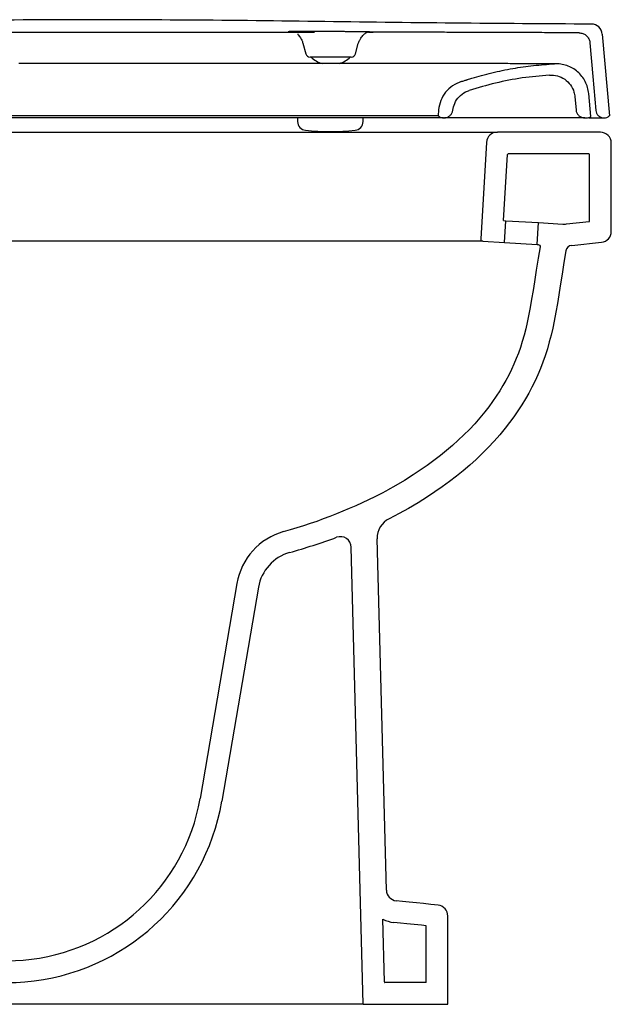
# Model space of a CAD drawing. Header units: millimetres. Extents: x 800.541 to 801.106, y 1113.457 to 1113.967.
import ezdxf

# ---------------------------------------------------------------- set-up
doc = ezdxf.new("R2010")
doc.units = ezdxf.units.MM
doc.layers.add('SANINDUSA', color=3, linetype='Continuous')

msp = doc.modelspace()

# ---------------------------------------------------------------- linework, layer by layer
at = {"layer": 'SANINDUSA'}
for p, q in [((800.9944503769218, 1113.961304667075), (800.9933873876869, 1113.96111609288)), ((801.1016214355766, 1113.960493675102), (801.1049054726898, 1113.922990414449)), ((800.9642813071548, 1113.956345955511), (800.9656192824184, 1113.951352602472)), ((800.9643045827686, 1113.956352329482), (800.9643189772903, 1113.956371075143)), ((800.9643189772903, 1113.956371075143), (800.9644332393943, 1113.956387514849)), ((800.9884161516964, 1113.951352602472), (800.9897089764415, 1113.956177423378)), ((800.9896049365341, 1113.95620004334), (800.9896774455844, 1113.956190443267)), ((800.9896774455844, 1113.956190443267), (800.9897023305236, 1113.956184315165)), ((800.9897023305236, 1113.956184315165), (800.9897048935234, 1113.956178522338)), ((800.9897048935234, 1113.956178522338), (800.9897062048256, 1113.956175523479)), ((800.9864843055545, 1113.949870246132), (800.9675511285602, 1113.949870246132)), ((800.8427786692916, 1113.947048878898), (800.834003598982, 1113.947048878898)), ((800.9327786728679, 1113.947048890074), (800.8427786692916, 1113.947048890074)), ((800.9418553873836, 1113.947048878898), (800.9327786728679, 1113.947048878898)), ((800.9418708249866, 1113.947048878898), (800.9418553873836, 1113.947048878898)), ((800.9541726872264, 1113.947048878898), (800.9418708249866, 1113.947048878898)), ((800.954209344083, 1113.947048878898), (800.9541726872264, 1113.947048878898)), ((800.9635263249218, 1113.947048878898), (800.954209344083, 1113.947048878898)), ((800.9635781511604, 1113.947048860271), (800.9635263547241, 1113.947048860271)), ((801.0796839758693, 1113.946841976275), (801.0791275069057, 1113.946844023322)), ((801.0795566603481, 1113.946842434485), (801.0795661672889, 1113.946847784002)), ((801.0963088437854, 1113.922702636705), (801.0953931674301, 1113.933169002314)), ((801.0890720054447, 1113.931679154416), (801.0895955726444, 1113.925699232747)), ((800.9241209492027, 1113.92304606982), (800.8343807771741, 1113.923046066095)), ((801.0265112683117, 1113.925706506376), (801.0262784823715, 1113.923045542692)), ((801.1048554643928, 1113.922990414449), (801.1049054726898, 1113.922990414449)), ((801.0287848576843, 1113.922047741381), (800.8344029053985, 1113.922047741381)), ((800.9618633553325, 1113.922047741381), (800.9618633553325, 1113.920338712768)), ((800.9918633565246, 1113.920338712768), (800.9916417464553, 1113.920338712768)), ((800.9918633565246, 1113.920338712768), (800.9918633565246, 1113.922047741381)), ((801.0289598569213, 1113.922047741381), (801.0290649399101, 1113.922047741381)), ((801.0935811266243, 1113.922047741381), (801.0943028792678, 1113.922047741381)), ((801.1023585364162, 1113.922049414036), (801.1024286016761, 1113.922049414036)), ((800.8307806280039, 1113.91549034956), (800.920780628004, 1113.91549034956)), ((800.920780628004, 1113.91549034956), (801.0534923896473, 1113.91549034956)), ((801.1007806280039, 1113.91549034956), (801.0534923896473, 1113.91549034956)), ((801.1057806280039, 1113.869992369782), (801.1057806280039, 1113.91049034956)), ((801.0563900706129, 1113.874955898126), (801.0581901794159, 1113.905255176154)), ((801.095530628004, 1113.90549034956), (801.058439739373, 1113.90549034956)), ((801.0957806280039, 1113.874719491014), (801.0957806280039, 1113.90524034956)), ((801.0568101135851, 1113.864913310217), (801.0574031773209, 1113.874895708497)), ((801.0574031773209, 1113.874895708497), (801.0723767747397, 1113.874006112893)), ((801.071783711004, 1113.864023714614), (801.0723767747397, 1113.874006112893)), ((801.0468128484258, 1113.865507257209), (800.7010746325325, 1113.865507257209)), ((801.0568101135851, 1113.864913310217), (801.071783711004, 1113.864023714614)), ((801.0876128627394, 1113.863580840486), (801.1013032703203, 1113.865019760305)), ((801.0025885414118, 1113.567825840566), (800.9983680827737, 1113.728998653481)), ((800.9919548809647, 1113.51549034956), (800.9864656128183, 1113.725117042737)), ((800.9340438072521, 1113.708499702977), (800.9171746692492, 1113.609848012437)), ((800.9439007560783, 1113.706814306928), (800.9271079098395, 1113.608602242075)), ((801.0016900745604, 1113.525733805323), (801.0009365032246, 1113.554511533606)), ((801.030780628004, 1113.51549034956), (801.030780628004, 1113.55598849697)), ((801.020780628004, 1113.52549034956), (801.020780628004, 1113.55148665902)), ((801.020780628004, 1113.52549034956), (801.0019399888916, 1113.52549034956)), ((800.9919548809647, 1113.51549034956), (800.6900720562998, 1113.51549034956)), ((800.9919548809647, 1113.51549034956), (801.030780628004, 1113.51549034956))]:
    msp.add_line(p, q, dxfattribs=at)
at = {"layer": 'SANINDUSA', "flags": 128}
for points in [[(800.9696748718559, 1113.96128086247), (800.9687115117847, 1113.961279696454), (800.9682291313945, 1113.961279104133), (800.9681084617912, 1113.961278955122), (800.9680783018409, 1113.961278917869), (800.968074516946, 1113.961278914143), (800.9680742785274, 1113.961278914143), (800.9680742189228, 1113.961278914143), (800.9680742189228, 1113.961278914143), (800.9680742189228, 1113.961278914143), (800.9680742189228, 1113.961278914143), (800.9570255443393, 1113.961265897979), (800.9458313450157, 1113.961256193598), (800.9345306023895, 1113.961253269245), (800.929177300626, 1113.961255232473), (800.9243693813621, 1113.961259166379), (800.9208664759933, 1113.961262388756), (800.9173636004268, 1113.961265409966), (800.9138607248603, 1113.961268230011), (800.9053535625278, 1113.961274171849), (800.9010999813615, 1113.961276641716), (800.898973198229, 1113.961277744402), (800.8979097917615, 1113.961278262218), (800.897378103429, 1113.961278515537), (800.89724517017, 1113.961278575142), (800.897178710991, 1113.961278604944), (800.8971704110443, 1113.96127860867), (800.8971662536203, 1113.961278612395), (800.8971641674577, 1113.961278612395), (800.8971631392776, 1113.961278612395), (800.8971630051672, 1113.961278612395), (800.8971629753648, 1113.961278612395), (800.8971629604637, 1113.961278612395), (800.8971629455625, 1113.961278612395), (800.8154303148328, 1113.96124383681)], [(801.0959522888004, 1113.95650692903), (801.097302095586, 1113.941086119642), (801.0986725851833, 1113.925429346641)], [(801.0563900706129, 1113.874955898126), (801.0574031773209, 1113.874895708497)], [(801.0849724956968, 1113.861120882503), (801.0840604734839, 1113.855745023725), (801.083203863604, 1113.850359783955), (801.082366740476, 1113.84497145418), (801.0817294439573, 1113.840931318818), (801.0810646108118, 1113.836895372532), (801.0803542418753, 1113.832867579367), (801.0795803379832, 1113.828851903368), (801.0789005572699, 1113.825640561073), (801.0781574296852, 1113.822441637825), (801.0773417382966, 1113.819260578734), (801.076444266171, 1113.816102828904), (801.0754557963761, 1113.812973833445), (801.0744217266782, 1113.810027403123), (801.0732946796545, 1113.807113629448), (801.072077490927, 1113.804236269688), (801.0707729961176, 1113.80139908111), (801.0693837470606, 1113.798603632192), (801.0679120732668, 1113.795849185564), (801.0663615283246, 1113.793138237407), (801.0647356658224, 1113.790473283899), (801.0629329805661, 1113.787699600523), (801.0610508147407, 1113.784977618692), (801.0590931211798, 1113.782309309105), (801.0570638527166, 1113.779696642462), (801.0545748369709, 1113.776678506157), (801.0519925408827, 1113.773737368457), (801.049322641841, 1113.770875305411), (801.0465708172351, 1113.768094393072), (801.0437413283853, 1113.765395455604), (801.040836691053, 1113.762775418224), (801.0378630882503, 1113.760233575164), (801.0348267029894, 1113.757769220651), (801.0315677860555, 1113.75525681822), (801.0282466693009, 1113.752825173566), (801.0248679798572, 1113.750473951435), (801.0214363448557, 1113.748202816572), (801.0171583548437, 1113.745524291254), (801.0128064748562, 1113.742963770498), (801.008385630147, 1113.740524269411), (801.0039007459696, 1113.738208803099)], [(801.0263034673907, 1113.56096108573), (801.0229904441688, 1113.561309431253), (801.0196774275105, 1113.561657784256), (801.016364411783, 1113.562006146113), (801.0130513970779, 1113.562354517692), (801.0100576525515, 1113.56266932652), (801.00706390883, 1113.562984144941)], [(801.020780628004, 1113.55148665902), (801.0186317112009, 1113.551712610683), (801.0153186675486, 1113.552060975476), (801.0120056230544, 1113.552409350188), (801.0090118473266, 1113.552724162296), (801.0060180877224, 1113.553038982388)]]:
    msp.add_lwpolyline(points, dxfattribs=at)
for points in [[(801.0485011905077, 1113.910786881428), (801.0458739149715, 1113.86656480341, 0.4142135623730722), (801.0468128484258, 1113.865507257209), (801.0568101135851, 1113.864913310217)], [(801.0723767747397, 1113.874006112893), (801.0835401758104, 1113.873342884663, 0.04103825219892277), (801.0851785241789, 1113.873380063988), (801.0955567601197, 1113.87447086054)], [(801.071783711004, 1113.864023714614), (801.0721653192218, 1113.864001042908, -0.4464245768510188), (801.0730919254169, 1113.862835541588), (801.0722191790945, 1113.857691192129), (801.0713494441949, 1113.852223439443), (801.0705111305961, 1113.846827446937), (801.069882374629, 1113.842841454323), (801.0692352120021, 1113.838912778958), (801.0685531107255, 1113.835045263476), (801.0678178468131, 1113.831230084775), (801.0671851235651, 1113.828241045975), (801.0664995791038, 1113.825289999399), (801.0657564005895, 1113.82239172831), (801.0649491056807, 1113.81955126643), (801.0640702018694, 1113.816769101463), (801.063161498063, 1113.814179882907), (801.0621701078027, 1113.811616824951), (801.061097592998, 1113.809081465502), (801.0599460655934, 1113.806576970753), (801.0587163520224, 1113.804102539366), (801.0574096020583, 1113.801656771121), (801.0560291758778, 1113.799243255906), (801.0545807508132, 1113.796869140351), (801.0529650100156, 1113.794383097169), (801.0512761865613, 1113.791940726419), (801.0495151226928, 1113.789540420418), (801.0476943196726, 1113.787196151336), (801.0454349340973, 1113.7844564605), (801.0430943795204, 1113.781790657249), (801.0406685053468, 1113.77919018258), (801.0381628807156, 1113.776658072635), (801.0355796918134, 1113.774194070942), (801.0329179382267, 1113.771793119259), (801.03018219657, 1113.769454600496), (801.0273811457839, 1113.767181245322), (801.0243588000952, 1113.764851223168), (801.0212739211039, 1113.762592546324), (801.0181284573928, 1113.760403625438), (801.0149398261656, 1113.758293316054), (801.0109304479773, 1113.755782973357), (801.0068638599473, 1113.753390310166), (801.0031151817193, 1113.751321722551)]]:
    msp.add_lwpolyline(points, format="xyb", dxfattribs=at)
at = {"layer": 'SANINDUSA'}
for centre, radius, start, end in [((801.0966405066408, 1113.960057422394), 0.004999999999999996, 5.005467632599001, 89.89230205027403), ((800.9675511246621, 1113.951870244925), 0.002000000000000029, 195.0001647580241, 270), ((800.9770177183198, 1113.959691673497), 0.01332142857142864, 227.4989889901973, 252.7756559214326), ((800.9770177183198, 1113.959691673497), 0.01332142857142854, 287.6519167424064, 312.5010110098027), ((800.9864843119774, 1113.951870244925), 0.002000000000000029, 270, 344.9998352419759), ((801.1024285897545, 1113.92564941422), 0.003600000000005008, 270, 312.3867624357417), ((800.9658633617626, 1113.92033871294), 0.004000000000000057, 180, 264.2079973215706), ((800.9878633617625, 1113.92033871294), 0.004000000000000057, 275.7920026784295, 0), ((800.976863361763, 1114.028782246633), 0.113, 264.2079973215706, 275.7920026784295), ((801.0534923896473, 1113.91049034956), 0.005, 90, 176.60000000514), ((801.1007806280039, 1113.91049034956), 0.005000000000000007, 0, 90), ((801.058439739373, 1113.90524034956), 0.00025, 90, 176.60000000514), ((801.095530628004, 1113.90524034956), 0.00025, 0, 90), ((801.095530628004, 1113.874719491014), 0.00025, 275.9999999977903, 0), ((801.1007806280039, 1113.869992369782), 0.005000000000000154, 275.9999999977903, 0), ((801.0879264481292, 1113.8605972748), 0.003000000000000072, 95.99999999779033, 169.9483484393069), ((800.8908826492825, 1113.963462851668), 0.24, 285.6061592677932, 297.8809242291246), ((801.0083646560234, 1113.729260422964), 0.009999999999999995, 116.5123692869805, 181.4999999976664), ((800.9636146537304, 1113.703443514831), 0.03, 105.7941232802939, 170.2970805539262), ((800.8763748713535, 1114.011863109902), 0.3005205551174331, 285.7941232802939, 290.1194426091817), ((800.9814673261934, 1113.724986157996), 0.005, 1.499999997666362, 110.1194426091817), ((800.9636146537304, 1113.703443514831), 0.02, 105.7941232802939, 170.2970805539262), ((800.8285384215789, 1113.625456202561), 0.09, 274.7362821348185, 350.0130228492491), ((800.8285384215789, 1113.625456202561), 0.1, 274.7362821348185, 350.2970805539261), ((800.8293641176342, 1113.61549034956), 0.08, 196.0263690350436, 274.7362821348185), ((800.8293641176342, 1113.61549034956), 0.09, 196.0263690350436, 274.7362821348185), ((801.0075868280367, 1113.567956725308), 0.005000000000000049, 181.4999999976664, 263.9968119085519), ((801.025780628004, 1113.55598849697), 0.005, 0, 83.99779512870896), ((801.0075868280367, 1113.567956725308), 0.01500000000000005, 243.6818607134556, 263.9968119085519), ((801.0019399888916, 1113.52574034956), 0.00025, 181.4999999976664, 270)]:
    msp.add_arc(centre, radius, start, end, dxfattribs=at)
for points, knots in [([(801.0966499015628, 1113.965057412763), (801.0756199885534, 1113.965172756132), (801.0335590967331, 1113.965403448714), (800.970472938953, 1113.96628770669), (800.9073852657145, 1113.967011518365), (800.8432914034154, 1113.967113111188), (800.7781998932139, 1113.966435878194), (800.7121101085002, 1113.965493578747), (800.6680464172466, 1113.965210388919), (800.6460150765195, 1113.96506879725)], [0, 0, 0, 0, 0.1399973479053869, 0.2800017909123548, 0.4200031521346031, 0.5599973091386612, 0.7066636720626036, 0.8533351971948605, 1, 1, 1, 1]), ([(800.9944504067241, 1113.961304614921), (800.9949207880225, 1113.961312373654), (800.9954506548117, 1113.961321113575), (800.99580972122, 1113.961329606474), (800.9958515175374, 1113.961330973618), (800.9958572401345, 1113.961331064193), (800.9958578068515, 1113.961331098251), (800.9958579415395, 1113.961331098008), (800.9958579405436, 1113.96133109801), (800.9958633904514, 1113.96133108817), (800.9966257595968, 1113.961358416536), (800.9964887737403, 1113.961378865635), (800.9962198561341, 1113.961397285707), (800.9958480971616, 1113.961410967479), (800.9955374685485, 1113.961420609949), (800.9951017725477, 1113.961432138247), (800.9945045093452, 1113.961445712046), (800.9933366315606, 1113.961468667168), (800.9913842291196, 1113.96150007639), (800.9888456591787, 1113.96153283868), (800.9865778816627, 1113.961558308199), (800.9847614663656, 1113.961577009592), (800.9829759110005, 1113.96159387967), (800.9809335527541, 1113.961611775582), (800.9786390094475, 1113.961629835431), (800.9759854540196, 1113.961647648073), (800.9733512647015, 1113.961661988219), (800.9711060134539, 1113.961671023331), (800.9691296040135, 1113.961676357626), (800.9674188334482, 1113.961678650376), (800.9657023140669, 1113.961678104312), (800.9635935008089, 1113.961673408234), (800.96130066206, 1113.961660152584), (800.9595653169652, 1113.96163733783), (800.9585812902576, 1113.961614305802), (800.958098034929, 1113.96159709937), (800.9578003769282, 1113.961581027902), (800.9575685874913, 1113.961561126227), (800.9575009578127, 1113.961534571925), (800.9577455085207, 1113.961504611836), (800.9581881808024, 1113.96147775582), (800.9587747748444, 1113.96145229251), (800.959780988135, 1113.961419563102), (800.9614212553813, 1113.96138114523), (800.9637720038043, 1113.961341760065), (800.9665229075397, 1113.961307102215), (800.9686228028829, 1113.961289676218), (800.969676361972, 1113.961280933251)], [0, 0, 0, 0, 0.03745905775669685, 0.04219621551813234, 0.04278926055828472, 0.04286333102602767, 0.04287264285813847, 0.04287380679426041, 0.04287396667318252, 0.04287412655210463, 0.08348792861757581, 0.1117825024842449, 0.1400921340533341, 0.1514564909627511, 0.1628532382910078, 0.1751794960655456, 0.192752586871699, 0.2101840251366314, 0.2533097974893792, 0.2962528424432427, 0.3178172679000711, 0.3394994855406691, 0.3613654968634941, 0.3789954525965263, 0.4074679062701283, 0.4358125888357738, 0.4641592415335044, 0.4926363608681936, 0.510311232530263, 0.5322785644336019, 0.5540599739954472, 0.5757220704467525, 0.6188598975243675, 0.6621831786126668, 0.6840908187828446, 0.7039591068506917, 0.7181860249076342, 0.7323593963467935, 0.7605962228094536, 0.7888125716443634, 0.8076824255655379, 0.8266401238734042, 0.8510231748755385, 0.8884429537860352, 0.9255581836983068, 0.9626510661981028, 1, 1, 1, 1]), ([(800.9620209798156, 1113.960591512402), (800.9619915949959, 1113.960548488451), (800.9619272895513, 1113.960454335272), (800.9620708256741, 1113.960149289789), (800.9624411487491, 1113.959660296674), (800.9631257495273, 1113.958800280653), (800.9638335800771, 1113.957687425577), (800.964131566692, 1113.956796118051), (800.9642790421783, 1113.956355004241)], [0, 0, 0, 0, 0.1133242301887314, 0.2479976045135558, 0.4774100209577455, 0.667110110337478, 0.8352506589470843, 1, 1, 1, 1]), ([(800.9897079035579, 1113.956178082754), (800.9898548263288, 1113.956620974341), (800.9901486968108, 1113.957506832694), (800.9908478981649, 1113.958624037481), (800.991544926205, 1113.959499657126), (800.9918988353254, 1113.959920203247), (800.9920284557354, 1113.960110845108), (800.9920453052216, 1113.960137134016), (800.992048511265, 1113.960142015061), (800.9920499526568, 1113.960144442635), (800.9920508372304, 1113.960145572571), (800.9920510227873, 1113.960146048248), (800.9920511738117, 1113.960146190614), (800.9920511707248, 1113.960146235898), (800.9920515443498, 1113.96022404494), (800.9927105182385, 1113.960633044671), (800.9930350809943, 1113.960890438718), (800.9933873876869, 1113.96111609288), (800.9933873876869, 1113.96111609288), (800.9933873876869, 1113.96111609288)], [0, 0, 0, 0, 0.1293662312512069, 0.2587544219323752, 0.3994249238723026, 0.5638442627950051, 0.5866984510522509, 0.5895933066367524, 0.5910444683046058, 0.5917718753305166, 0.5921358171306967, 0.5922258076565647, 0.5922710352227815, 0.5922767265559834, 0.5922781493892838, 0.681371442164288, 0.7889120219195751, 0.9023854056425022, 1, 1, 1, 1]), ([(801.0909828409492, 1113.961071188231), (801.0908743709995, 1113.961071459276), (801.0906576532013, 1113.96107200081), (801.0892411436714, 1113.961075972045), (801.0874623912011, 1113.961081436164), (801.0857333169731, 1113.961087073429), (801.0844010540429, 1113.961091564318), (801.0829206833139, 1113.961096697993), (801.0812931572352, 1113.961102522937), (801.0796201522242, 1113.9611086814), (801.0780274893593, 1113.96111469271), (801.0765621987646, 1113.961120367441), (801.0741170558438, 1113.961129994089), (801.070330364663, 1113.961145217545), (801.0645560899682, 1113.961168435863), (801.0578410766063, 1113.961194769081), (801.0501243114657, 1113.961223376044), (801.0417577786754, 1113.961250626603), (801.0328352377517, 1113.961274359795), (801.023599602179, 1113.961292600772), (801.0141483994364, 1113.961302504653), (801.0045159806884, 1113.961306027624), (800.9978062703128, 1113.961303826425), (800.9944525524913, 1113.961302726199)], [0, 0, 0, 0, 0.06409749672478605, 0.1280637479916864, 0.1919794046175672, 0.2188605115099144, 0.2457529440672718, 0.2726628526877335, 0.2995964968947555, 0.3265603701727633, 0.3489469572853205, 0.3672148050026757, 0.3854731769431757, 0.4428038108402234, 0.5001107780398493, 0.5652827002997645, 0.6298500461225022, 0.6942577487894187, 0.7586831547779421, 0.8217584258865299, 0.8812543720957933, 0.9406473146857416, 1, 1, 1, 1]), ([(801.0909861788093, 1113.96107118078), (801.0909855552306, 1113.961071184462), (801.0909849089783, 1113.961071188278), (801.090982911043, 1113.961071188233), (801.0909828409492, 1113.961071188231)], [0, 0, 0, 0, 0.9649171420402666, 1, 1, 1, 1]), ([(801.0909861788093, 1113.96107118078), (801.0915481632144, 1113.96101423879), (801.0926721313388, 1113.960900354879), (801.0941674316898, 1113.96003387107), (801.0952963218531, 1113.95876175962), (801.0958256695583, 1113.957496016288), (801.0959245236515, 1113.956723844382), (801.0959522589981, 1113.956507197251)], [0, 0, 0, 0, 0.2277906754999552, 0.4555810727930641, 0.6833715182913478, 0.9111640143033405, 1, 1, 1, 1]), ([(800.9807260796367, 1113.947044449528), (800.9723044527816, 1113.947047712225), (800.9705894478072, 1113.94704815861), (800.967444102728, 1113.947048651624), (800.9650085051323, 1113.947048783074), (800.9635781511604, 1113.947048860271)], [0, 0, 0, 0, 0.2331267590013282, 0.5496381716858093, 1, 1, 1, 1]), ([(801.0791275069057, 1113.946844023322), (801.0790691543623, 1113.946844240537), (801.0789524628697, 1113.946844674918), (801.0787454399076, 1113.946845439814), (801.0785151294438, 1113.946846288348), (801.078259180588, 1113.946847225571), (801.0779783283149, 1113.946848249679), (801.077672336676, 1113.946849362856), (801.0768450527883, 1113.946852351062), (801.0753513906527, 1113.946857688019), (801.072820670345, 1113.946866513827), (801.0700316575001, 1113.946875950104), (801.0667347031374, 1113.946886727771), (801.0628499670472, 1113.946898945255), (801.0583384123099, 1113.9469125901), (801.0531959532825, 1113.946927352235), (801.0473756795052, 1113.946943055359), (801.0408444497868, 1113.94695929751), (801.033699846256, 1113.946975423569), (801.0262352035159, 1113.946990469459), (801.0185204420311, 1113.947004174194), (801.0102830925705, 1113.947016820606), (801.0015147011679, 1113.947028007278), (800.9922193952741, 1113.947037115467), (800.9852927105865, 1113.947042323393), (800.9813999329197, 1113.947044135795), (800.9807260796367, 1113.947044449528)], [0, 0, 0, 0, 0.01147928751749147, 0.0229559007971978, 0.03443022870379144, 0.04590275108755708, 0.05737390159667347, 0.06884418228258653, 0.08031400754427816, 0.1433983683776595, 0.1935229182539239, 0.2434788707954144, 0.2934391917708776, 0.3461457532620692, 0.4012033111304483, 0.4562583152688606, 0.5133372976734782, 0.573658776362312, 0.6339666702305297, 0.6934287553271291, 0.7497233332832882, 0.8059987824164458, 0.8684833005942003, 0.9280196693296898, 0.9875399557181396, 0.9999999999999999, 0.9999999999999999, 0.9999999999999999, 0.9999999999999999]), ([(801.0369304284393, 1113.938700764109), (801.0374333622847, 1113.938859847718), (801.0381822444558, 1113.939096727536), (801.0390441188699, 1113.939369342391), (801.039453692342, 1113.939498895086), (801.0396397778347, 1113.939557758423), (801.0397227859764, 1113.939584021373), (801.0397595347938, 1113.93959563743), (801.0397757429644, 1113.939600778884), (801.0397828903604, 1113.939603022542), (801.039786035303, 1113.939604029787), (801.039787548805, 1113.939604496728), (801.0404729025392, 1113.939826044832), (801.0426150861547, 1113.940483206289), (801.0463372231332, 1113.941557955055), (801.0509766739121, 1113.942740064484), (801.0557591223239, 1113.943805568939), (801.0621168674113, 1113.945011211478), (801.0700843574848, 1113.946182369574), (801.0764834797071, 1113.946622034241), (801.0796837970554, 1113.946841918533)], [0, 0, 0, 0, 0.03625238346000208, 0.05398078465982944, 0.06212535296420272, 0.06577518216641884, 0.06739421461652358, 0.06810886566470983, 0.06842393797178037, 0.06856283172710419, 0.06862370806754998, 0.06865088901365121, 0.06867168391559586, 0.1181244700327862, 0.2226370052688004, 0.3348976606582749, 0.4471054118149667, 0.5593097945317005, 0.7796028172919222, 1, 1, 1, 1]), ([(801.0793472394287, 1113.94685990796), (801.0791974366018, 1113.946861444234), (801.0788999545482, 1113.946864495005), (801.0782254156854, 1113.946868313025), (801.0773969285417, 1113.946871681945), (801.0762782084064, 1113.946875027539), (801.0748082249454, 1113.946878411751), (801.0729128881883, 1113.946881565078), (801.0707866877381, 1113.946884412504), (801.0683905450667, 1113.946887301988), (801.0665915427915, 1113.946889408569), (801.0654750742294, 1113.946890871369), (801.0653334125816, 1113.946891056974)], [0, 0, 0, 0, 0.09634393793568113, 0.1913221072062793, 0.2849556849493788, 0.3772641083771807, 0.5039085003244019, 0.6271074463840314, 0.747616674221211, 0.8654774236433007, 0.9829312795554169, 1, 1, 1, 1]), ([(801.0795692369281, 1113.946849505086), (801.0795666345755, 1113.946851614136), (801.0795623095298, 1113.946855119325), (801.0794781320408, 1113.946856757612), (801.0794446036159, 1113.946857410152)], [0, 0, 0, 0, 0.601693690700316, 1, 1, 1, 1]), ([(801.0953933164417, 1113.93316901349), (801.0952567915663, 1113.934119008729), (801.0949833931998, 1113.93602142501), (801.0938942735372, 1113.938706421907), (801.0923501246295, 1113.941146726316), (801.0903624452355, 1113.943241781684), (801.0880103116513, 1113.944925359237), (801.0853841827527, 1113.94611815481), (801.0825697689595, 1113.946829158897), (801.0806472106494, 1113.946837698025), (801.0796839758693, 1113.946841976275)], [0, 0, 0, 0, 0.1248883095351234, 0.2500955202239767, 0.3746950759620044, 0.5000158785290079, 0.6245936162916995, 0.74983298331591, 0.8746620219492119, 1, 1, 1, 1]), ([(801.077368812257, 1113.941695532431), (801.0732189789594, 1113.941311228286), (801.0649193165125, 1113.940542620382), (801.0526191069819, 1113.938175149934), (801.0446271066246, 1113.935808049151), (801.0406311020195, 1113.934624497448)], [0, 0, 0, 0, 0.3333333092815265, 0.6666662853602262, 1, 1, 1, 1]), ([(801.0773691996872, 1113.941695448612), (801.0786126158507, 1113.941657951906), (801.0810995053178, 1113.941582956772), (801.084519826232, 1113.939910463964), (801.0871916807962, 1113.937289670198), (801.0886763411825, 1113.934358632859), (801.0889655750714, 1113.932408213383), (801.089073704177, 1113.931679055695)], [0, 0, 0, 0, 0.2175941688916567, 0.4351983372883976, 0.6528223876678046, 0.8702088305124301, 1, 1, 1, 1]), ([(801.0369304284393, 1113.938700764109), (801.0355642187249, 1113.938137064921), (801.0328317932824, 1113.937009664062), (801.0296016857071, 1113.933902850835), (801.0272711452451, 1113.93007472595), (801.0267645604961, 1113.927162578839), (801.0265112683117, 1113.925706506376)], [0, 0, 0, 0, 0.2499991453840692, 0.4999993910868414, 0.749999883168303, 1, 1, 1, 1]), ([(801.0330372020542, 1113.925539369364), (801.0332695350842, 1113.926607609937), (801.0337655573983, 1113.92888826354), (801.0358529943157, 1113.931866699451), (801.038337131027, 1113.933774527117), (801.0400621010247, 1113.934415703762), (801.0406303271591, 1113.934626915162)], [0, 0, 0, 0, 0.2612699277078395, 0.5578015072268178, 0.8543344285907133, 1, 1, 1, 1]), ([(800.8343807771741, 1113.923046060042), (800.8309090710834, 1113.923046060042), (800.8240034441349, 1113.923046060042), (800.8137832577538, 1113.923046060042), (800.8038384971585, 1113.923046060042), (800.7942330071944, 1113.923046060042), (800.7850315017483, 1113.923046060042), (800.7762984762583, 1113.923046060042), (800.768098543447, 1113.923046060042), (800.760496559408, 1113.923046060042), (800.7535575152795, 1113.923046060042), (800.7473503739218, 1113.923046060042), (800.7419790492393, 1113.923046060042), (800.7375322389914, 1113.923046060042), (800.7340674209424, 1113.923046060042), (800.7315930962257, 1113.923046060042), (800.730108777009, 1113.923046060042), (800.7297788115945, 1113.923046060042), (800.7297788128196, 1113.923046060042), (800.7297788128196, 1113.923046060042)], [0, 0, 0, 0, 0.06356182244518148, 0.1264318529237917, 0.1888071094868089, 0.2508560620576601, 0.3127259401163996, 0.3745518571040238, 0.4364659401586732, 0.4986063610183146, 0.5611265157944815, 0.6242035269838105, 0.6879434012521, 0.751250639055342, 0.8139353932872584, 0.876184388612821, 0.9381580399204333, 0.9999986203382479, 1, 1, 1, 1]), ([(801.019748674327, 1113.923045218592), (801.0184903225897, 1113.923045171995), (801.0159717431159, 1113.923045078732), (801.0110640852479, 1113.923045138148), (801.0072668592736, 1113.923045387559), (801.0052196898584, 1113.923045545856), (801.0051934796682, 1113.923045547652), (801.0051549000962, 1113.923045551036), (801.0050859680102, 1113.923045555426), (801.0049625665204, 1113.923045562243), (801.0047414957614, 1113.92304557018), (801.0043443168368, 1113.923045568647), (801.0036274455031, 1113.923045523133), (801.0023229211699, 1113.923045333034), (800.9999154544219, 1113.923044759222), (800.9973359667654, 1113.923044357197), (800.9949523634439, 1113.92304442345), (800.9934637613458, 1113.923044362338), (800.99195004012, 1113.92304431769), (800.9904117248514, 1113.923044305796), (800.9889662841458, 1113.923044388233), (800.9876204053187, 1113.923044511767), (800.9863796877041, 1113.923044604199), (800.9851254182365, 1113.923044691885), (800.9838578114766, 1113.923044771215), (800.9825771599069, 1113.923044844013), (800.9812836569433, 1113.923044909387), (800.9780236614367, 1113.923045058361), (800.9729050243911, 1113.923045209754), (800.9657356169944, 1113.923045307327), (800.9573847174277, 1113.923045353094), (800.947453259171, 1113.923045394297), (800.9358951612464, 1113.923045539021), (800.9280559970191, 1113.923045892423), (800.9241209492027, 1113.92304606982)], [0, 0, 0, 0, 0.08075572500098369, 0.1616318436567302, 0.2428168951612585, 0.2431445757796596, 0.2434021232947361, 0.2438620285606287, 0.2446830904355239, 0.246149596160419, 0.2487688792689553, 0.2534474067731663, 0.2618063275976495, 0.2767476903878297, 0.3034798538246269, 0.3513999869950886, 0.3679812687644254, 0.3845307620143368, 0.4010506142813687, 0.4175426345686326, 0.4340091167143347, 0.4467524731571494, 0.4594825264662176, 0.4721998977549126, 0.4849054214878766, 0.4975999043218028, 0.5102844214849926, 0.5229594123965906, 0.5925187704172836, 0.6545083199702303, 0.7164697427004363, 0.8104514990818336, 0.90485179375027, 1, 1, 1, 1]), ([(801.026278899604, 1113.923045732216), (801.0261608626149, 1113.923045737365), (801.0259256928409, 1113.923045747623), (801.0240207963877, 1113.923045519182), (801.0217620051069, 1113.923045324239), (801.020122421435, 1113.923045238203), (801.019748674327, 1113.923045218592)], [0, 0, 0, 0, 0.3056351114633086, 0.6089289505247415, 0.9108543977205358, 1, 1, 1, 1]), ([(801.0262788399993, 1113.923045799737), (801.026733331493, 1113.922728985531), (801.0275456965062, 1113.922162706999), (801.028527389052, 1113.922082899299), (801.0289598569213, 1113.922047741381)], [0, 0, 0, 0, 0.5594670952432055, 0.9999999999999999, 0.9999999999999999, 0.9999999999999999, 0.9999999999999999]), ([(801.029069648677, 1113.922047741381), (801.0295193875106, 1113.9220919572), (801.030418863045, 1113.922180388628), (801.0316169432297, 1113.922870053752), (801.0325239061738, 1113.923884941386), (801.0329282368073, 1113.924849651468), (801.0330176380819, 1113.925415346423), (801.0330371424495, 1113.925538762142)], [0, 0, 0, 0, 0.2336977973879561, 0.4673944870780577, 0.701090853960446, 0.9347880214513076, 0.9999999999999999, 0.9999999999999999, 0.9999999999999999, 0.9999999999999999]), ([(801.0309200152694, 1113.922543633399), (801.0310394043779, 1113.922586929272), (801.0312298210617, 1113.922655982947), (801.0313544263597, 1113.922783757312), (801.0314009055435, 1113.922831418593)], [0, 0, 0, 0, 0.6269887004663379, 1, 1, 1, 1]), ([(801.0895963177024, 1113.925699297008), (801.0896795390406, 1113.925255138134), (801.0898459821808, 1113.924366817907), (801.0906374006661, 1113.923233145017), (801.091727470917, 1113.922418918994), (801.0927760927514, 1113.922080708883), (801.0934024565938, 1113.922055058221), (801.0935811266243, 1113.922047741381)], [0, 0, 0, 0, 0.2273186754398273, 0.4546386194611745, 0.6819616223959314, 0.909279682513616, 1, 1, 1, 1]), ([(801.0943028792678, 1113.922047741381), (801.0946882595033, 1113.922081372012), (801.0954101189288, 1113.922144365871), (801.0960241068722, 1113.922525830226), (801.0963103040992, 1113.922703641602)], [0, 0, 0, 0, 0.53387158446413, 1, 1, 1, 1]), ([(801.0986727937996, 1113.925426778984), (801.0987498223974, 1113.925015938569), (801.098903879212, 1113.924194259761), (801.099636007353, 1113.923145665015), (801.1006443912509, 1113.922392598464), (801.1016142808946, 1113.922079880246), (801.1021935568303, 1113.922056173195), (801.1023587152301, 1113.922049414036)], [0, 0, 0, 0, 0.2273346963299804, 0.4546682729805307, 0.6820026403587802, 0.9093352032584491, 1, 1, 1, 1]), ([(800.8344029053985, 1113.922047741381), (800.8307786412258, 1113.922047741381), (800.8235299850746, 1113.922047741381), (800.8127591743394, 1113.922047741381), (800.8022038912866, 1113.922047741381), (800.7928392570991, 1113.922047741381), (800.7846617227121, 1113.922047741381), (800.7775996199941, 1113.922047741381), (800.7708601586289, 1113.922047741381), (800.7644817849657, 1113.922047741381), (800.7580067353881, 1113.922047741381), (800.7516107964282, 1113.922047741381), (800.7454998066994, 1113.922047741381), (800.7401811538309, 1113.922047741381), (800.7361292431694, 1113.922047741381), (800.7331281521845, 1113.922047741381), (800.7309398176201, 1113.922047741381), (800.728965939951, 1113.922047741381), (800.7275583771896, 1113.922047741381), (800.7273551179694, 1113.922047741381), (800.7272724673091, 1113.922047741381)], [0, 0, 0, 0, 0.06602329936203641, 0.1320489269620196, 0.1980733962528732, 0.264096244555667, 0.3133552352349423, 0.3626142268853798, 0.411873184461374, 0.4611309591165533, 0.5103897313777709, 0.5719550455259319, 0.6335202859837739, 0.6950857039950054, 0.7566508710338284, 0.8006774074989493, 0.844703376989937, 0.8887304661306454, 0.9547548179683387, 1, 1, 1, 1]), ([(801.0935811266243, 1113.922047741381), (801.0935055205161, 1113.922047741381), (801.0933543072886, 1113.922047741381), (801.0921219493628, 1113.922047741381), (801.0901660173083, 1113.922047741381), (801.0874232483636, 1113.922047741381), (801.0839237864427, 1113.922047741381), (801.0797623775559, 1113.922047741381), (801.0750224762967, 1113.922047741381), (801.0697961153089, 1113.922047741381), (801.0639946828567, 1113.922047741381), (801.0576410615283, 1113.922047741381), (801.0507665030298, 1113.922047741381), (801.0429228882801, 1113.922047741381), (801.0357709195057, 1113.922047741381), (801.0308315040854, 1113.922047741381), (801.0292399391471, 1113.922047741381)], [0, 0, 0, 0, 0.07560189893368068, 0.1512048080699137, 0.2268092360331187, 0.3024123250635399, 0.3780129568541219, 0.4536165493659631, 0.5242040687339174, 0.5947879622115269, 0.6653727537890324, 0.7359586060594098, 0.8065447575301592, 0.8771321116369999, 0.9604098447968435, 1, 1, 1, 1]), ([(801.0953973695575, 1113.922049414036), (801.0956726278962, 1113.922049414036), (801.0962036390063, 1113.922049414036), (801.0968919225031, 1113.922049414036), (801.0975575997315, 1113.922049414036), (801.0983455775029, 1113.922049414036), (801.0990336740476, 1113.922049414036), (801.0999100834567, 1113.922049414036), (801.0999176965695, 1113.922049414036), (801.0999176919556, 1113.922049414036), (801.0999177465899, 1113.922049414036), (801.0999177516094, 1113.922049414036), (801.0999179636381, 1113.922049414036), (801.0999185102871, 1113.922049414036), (801.0999202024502, 1113.922049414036), (801.0999513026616, 1113.922049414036), (801.1001068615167, 1113.922049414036), (801.1007162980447, 1113.922049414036), (801.1015446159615, 1113.922049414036), (801.102109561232, 1113.922049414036), (801.1021827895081, 1113.922049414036), (801.1021835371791, 1113.922049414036)], [0, 0, 0, 0, 0.0703796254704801, 0.1357719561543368, 0.1976777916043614, 0.2672435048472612, 0.3681857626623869, 0.4889380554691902, 0.4889384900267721, 0.4889401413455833, 0.4889435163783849, 0.4889501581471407, 0.4889635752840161, 0.4890172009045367, 0.4892318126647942, 0.4896607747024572, 0.5033899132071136, 0.5583132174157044, 0.7780364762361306, 0.9977337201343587, 0.9999999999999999, 0.9999999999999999, 0.9999999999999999, 0.9999999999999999])]:
    msp.add_open_spline(points, degree=3, knots=knots, dxfattribs=at)

doc.saveas('drawing.dxf')
